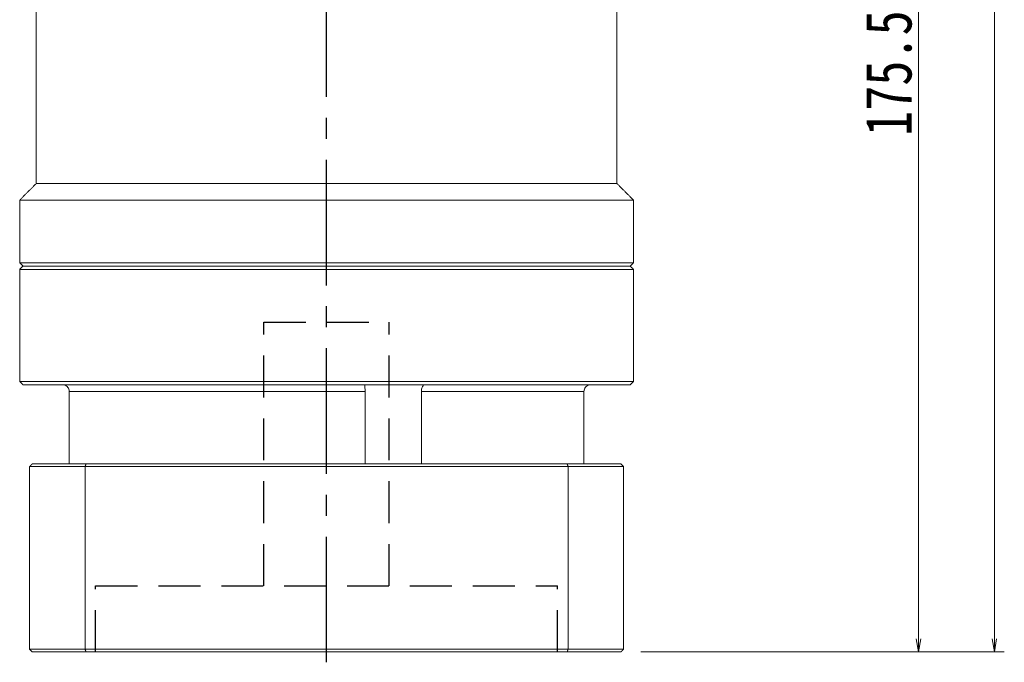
# Model space of a CAD drawing. Header units: millimetres. Extents: x -19 to 724, y -9 to 498.
# Tile 4 of 6: x 366 to 515, y 199 to 297. Entities that reach past the tile are written whole.
import ezdxf

# ---------------------------------------------------------------- set-up
doc = ezdxf.new("R2010")
doc.units = ezdxf.units.MM
doc.linetypes.add('CENTER2', pattern=[28.575, 19.05, -3.175, 3.175, -3.175])
doc.linetypes.add('DASHED2', pattern=[9.525, 6.35, -3.175])
doc.layers.add('3中心线层', color=1, linetype='CENTER2')
doc.layers.add('4虚线层', color=6, linetype='DASHED2')
doc.layers.add('尺寸线层', color=3, linetype='Continuous', lineweight=18)
doc.styles.add('宋体', font='SimSun.ttf', dxfattribs={"width": 0.8})
doc.dimstyles.new('A水平标注$0', dxfattribs={"dimtxt": 3.5, "dimasz": 2, "dimexe": 1.5, "dimexo": 3, "dimgap": 1.1, "dimtad": 1, "dimtoh": 1, "dimdec": 4, "dimdsep": 46, "dimtxsty": '宋体', "dimblk": 'OPEN', "dimcen": 3, "dimclrd": 3, "dimclre": 3, "dimclrt": 6, "dimadec": 0, "dimazin": 0, "dimtm": 1e-09, "dimtfac": 1, "dimtdec": 4, "dimtix": 1, "dimtmove": 0, "dimatfit": 3, "dimldrblk": 'OPEN', "dimfxl": 0, "dimlwd": 13, "dimlwe": 13, "dimarcsym": 0})

# ---------------------------------------------------------------- blocks, each defined once
blk = doc.blocks.new('_Open')
at = {"color": 0, "linetype": 'ByBlock', "lineweight": -2}
for p, q in [((-1, 0.167), (0, 0)), ((-1, -0.167), (0, 0)), ((0, 0), (-1, 0))]:
    blk.add_line(p, q, dxfattribs=at)
blk = doc.blocks.new('*D25')
at = {"layer": 'Defpoints', "color": 0, "transparency": 16777216}
for p in [(480.36, 376.19), (456.96, 200.69), (502.04, 200.69)]:
    blk.add_point(p, dxfattribs=at)
at = {"layer": '尺寸线层', "color": 3, "lineweight": 13, "transparency": 16777216}
for p, q in [((483.36, 376.19), (503.54, 376.19)), ((502.04, 374.19), (502.04, 202.69)), ((459.96, 200.69), (503.54, 200.69))]:
    blk.add_line(p, q, dxfattribs=at)
at = {"layer": '尺寸线层', "color": 3, "lineweight": 13, "transparency": 16777216, "xscale": 2, "yscale": 2, "zscale": 2}
for p, rotation in [((502.04, 376.19), 90), ((502.04, 200.69), 270)]:
    blk.add_blockref('_Open', p, dxfattribs=dict(at, rotation=rotation))
at = {"layer": '尺寸线层', "color": 6, "transparency": 16777216, "insert": (497.54, 288.44), "char_height": 7, "attachment_point": 5, "rotation": 90, "style": '宋体', "bg_fill": 3, "box_fill_scale": 1.1, "bg_fill_color": 256, "bg_fill_true_color": 13158600, "bg_fill_transparency": 0}
blk.add_mtext('175.5', dxfattribs=at)
blk = doc.blocks.new('*D26')
at = {"layer": 'Defpoints', "color": 0, "transparency": 16777216}
for p in [(467.36, 431.19), (513.54, 431.19), (456.96, 200.69)]:
    blk.add_point(p, dxfattribs=at)
at = {"layer": '尺寸线层', "color": 3, "lineweight": 13, "transparency": 16777216}
for p, q in [((470.36, 431.19), (515.04, 431.19)), ((513.54, 202.69), (513.54, 429.19)), ((459.96, 200.69), (515.04, 200.69))]:
    blk.add_line(p, q, dxfattribs=at)
at = {"layer": '尺寸线层', "color": 3, "lineweight": 13, "transparency": 16777216, "xscale": 2, "yscale": 2, "zscale": 2}
for p, rotation in [((513.54, 431.19), 90), ((513.54, 200.69), 270)]:
    blk.add_blockref('_Open', p, dxfattribs=dict(at, rotation=rotation))
at = {"layer": '尺寸线层', "color": 6, "transparency": 16777216, "insert": (509.04, 318.04), "char_height": 7, "attachment_point": 5, "rotation": 90, "style": '宋体', "bg_fill": 3, "box_fill_scale": 1.1, "bg_fill_color": 256, "bg_fill_true_color": 13158600, "bg_fill_transparency": 0}
blk.add_mtext('230.5', dxfattribs=at)

msp = doc.modelspace()

# ---------------------------------------------------------------- linework, layer by layer
at = {"color": 7, "linetype": 'Continuous', "lineweight": 15}
for p, q in [((365.85944, 258.69119), (412.35944, 258.69119)), ((412.35944, 259.19119), (366.35944, 259.19119)), ((373.35867, 240.19119), (418.18788, 240.19119)), ((373.35867, 229.19119), (373.35867, 240.19119)), ((418.18788, 240.19119), (418.18788, 229.19119)), ((426.71929, 229.19119), (426.71929, 240.19119)), ((426.71929, 240.19119), (451.36021, 240.19119)), ((451.36021, 240.19119), (451.36021, 229.19119)), ((367.35944, 228.79119), (375.76709, 228.79119)), ((367.35944, 228.79119), (367.35944, 201.09119)), ((375.90948, 229.19119), (367.75944, 229.19119)), ((375.76709, 228.79119), (375.76709, 201.09119)), ((375.76709, 228.79119), (448.95179, 228.79119)), ((448.80941, 229.19119), (375.90948, 229.19119)), ((448.95179, 228.79119), (448.95179, 201.09119)), ((375.76709, 201.09119), (367.35944, 201.09119)), ((367.75944, 200.69119), (375.90948, 200.69119)), ((448.95179, 201.09119), (375.76709, 201.09119)), ((375.90948, 200.69119), (448.80941, 200.69119))]:
    msp.add_line(p, q, dxfattribs=at)
for points in [[(368.35944, 271.69119), (368.35944, 297.69119)], [(365.85944, 269.19119), (368.35944, 271.69119)], [(365.85944, 259.69119), (365.85944, 269.19119)], [(366.35944, 259.19119), (365.85944, 259.69119)], [(365.85944, 258.69119), (366.35944, 259.19119)], [(365.85944, 241.69119), (365.85944, 258.69119)], [(366.35944, 241.19119), (365.85944, 241.69119)], [(367.35944, 228.79119), (367.75944, 229.19119)], [(375.76709, 228.79119), (375.90948, 229.19119)], [(448.95179, 228.79119), (448.80941, 229.19119)], [(367.35944, 201.09119), (367.75944, 200.69119)], [(375.90948, 200.69119), (375.76709, 201.09119)], [(448.80941, 200.69119), (448.95179, 201.09119)]]:
    msp.add_open_spline(points, degree=1, dxfattribs=at)
for points, knots in [([(373.35867, 240.19119), (373.34844, 240.30127), (373.32798, 240.52141), (373.1684, 240.8163), (372.92918, 241.04423), (372.6517, 241.17198), (372.46119, 241.18561), (372.38321, 241.19119)], [0, 0, 0, 0, 0.324175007, 0.648284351, 0.979229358, 1.316860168, 1.550819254, 1.550819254, 1.550819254, 1.550819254]), ([(418.15785, 241.06766), (418.15738, 241.06019), (418.15441, 241.0131), (418.16706, 240.82992), (418.18322, 240.53692), (418.18632, 240.30645), (418.18788, 240.19119)], [0, 0, 0, 0, 0.0513915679, 0.3237471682, 0.6004135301, 0.8771995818, 0.8771995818, 0.8771995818, 0.8771995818]), ([(426.71929, 240.19119), (426.72592, 240.30127), (426.73917, 240.52141), (426.83851, 240.8163), (426.97495, 241.04423), (427.11661, 241.17198), (427.19913, 241.18561), (427.23291, 241.19119)], [0, 0, 0, 0, 0.251379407, 0.502707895, 0.759337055, 1.021150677, 1.202572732, 1.202572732, 1.202572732, 1.202572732]), ([(452.33567, 241.19119), (452.31877, 241.19091), (452.19346, 241.18884), (451.96123, 241.1355), (451.68057, 240.96026), (451.47167, 240.69684), (451.37211, 240.42299), (451.36324, 240.25018), (451.36021, 240.19119)], [0, 0, 0, 0, 0.05070556, 0.376081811, 0.704498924, 1.040598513, 1.377079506, 1.551483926, 1.551483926, 1.551483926, 1.551483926])]:
    msp.add_open_spline(points, degree=3, knots=knots, dxfattribs=at)
at = {"layer": '3中心线层'}
msp.add_line((412.36294, 199.1136), (412.36085, 305.69119), dxfattribs=at)
at = {"layer": '4虚线层'}
for p, q in [((402.86189, 250.69119), (421.86189, 250.69119)), ((402.86259, 210.69119), (402.86189, 250.69119)), ((421.86259, 210.69119), (421.86189, 250.69119)), ((377.36259, 210.69119), (447.36259, 210.69119)), ((377.36277, 200.69119), (377.36259, 210.69119)), ((447.36277, 200.69119), (447.36259, 210.69119))]:
    msp.add_line(p, q, dxfattribs=at)

# ---------------------------------------------------------------- dimensions: what is measured, and where the dimension line sits
at = {"layer": '尺寸线层'}
dim = msp.add_linear_dim(base=(502.04433, 200.69119), p1=(480.35944, 376.19119), p2=(456.95944, 200.69119), angle=270, dimstyle='A水平标注$0', override={"dimtxt": 7, "dimgap": 1, "dimtad": 1, "dimjust": 0, "dimdec": 1, "dimlfac": 1, "dimpost": '<>', "dimse1": 0, "dimse2": 0, "dimsd1": 0, "dimsd2": 0, "dimtofl": 1, "dimtvp": 0.1}, dxfattribs=at)
dim.commit()
dim.dimension.update_dxf_attribs({"geometry": '*D25', "text_midpoint": (497.54433, 288.44119)})

# ---------------------------------------------------------------- next in the draw order: dimensions: what is measured, and where the dimension line sits
dim = msp.add_linear_dim(base=(513.54338, 431.19119), p1=(456.95944, 200.69119), p2=(467.35944, 431.19119), angle=90, dimstyle='A水平标注$0', override={"dimtxt": 7, "dimgap": 1, "dimdec": 1, "dimpost": '<>', "dimblk": 'Open', "dimtvp": 0.1, "dimtfill": 1, "dimtfillclr": 256}, dxfattribs=at)
dim.commit()
dim.dimension.update_dxf_attribs({"geometry": '*D26', "text_midpoint": (513.54338, 318.03767), "dimtype": 160})

# ---------------------------------------------------------------- next in the draw order: linework, layer by layer
at = {"color": 7, "linetype": 'Continuous', "lineweight": 15}
for p, q in [((456.35944, 271.69119), (368.35944, 271.69119)), ((458.85944, 269.19119), (365.85944, 269.19119)), ((458.85944, 259.69119), (365.85944, 259.69119)), ((366.35944, 259.19119), (458.35944, 259.19119)), ((458.35944, 259.19119), (412.35944, 259.19119)), ((412.35944, 258.69119), (458.85944, 258.69119)), ((458.85944, 241.69119), (365.85944, 241.69119)), ((366.35944, 241.19119), (458.35944, 241.19119)), ((456.95944, 229.19119), (448.80941, 229.19119)), ((448.95179, 228.79119), (457.35944, 228.79119)), ((457.35944, 228.79119), (457.35944, 201.09119)), ((448.80941, 200.69119), (456.95944, 200.69119)), ((457.35944, 201.09119), (448.95179, 201.09119))]:
    msp.add_line(p, q, dxfattribs=at)
for points in [[(456.35944, 297.69119), (456.35944, 271.69119)], [(456.35944, 271.69119), (458.85944, 269.19119)], [(458.85944, 269.19119), (458.85944, 259.69119)], [(458.85944, 259.69119), (458.35944, 259.19119)], [(458.35944, 259.19119), (458.85944, 258.69119)], [(458.85944, 258.69119), (458.85944, 241.69119)], [(458.85944, 241.69119), (458.35944, 241.19119)], [(456.95944, 229.19119), (457.35944, 228.79119)], [(456.95944, 200.69119), (457.35944, 201.09119)]]:
    msp.add_open_spline(points, degree=1, dxfattribs=at)

doc.saveas('drawing.dxf')
